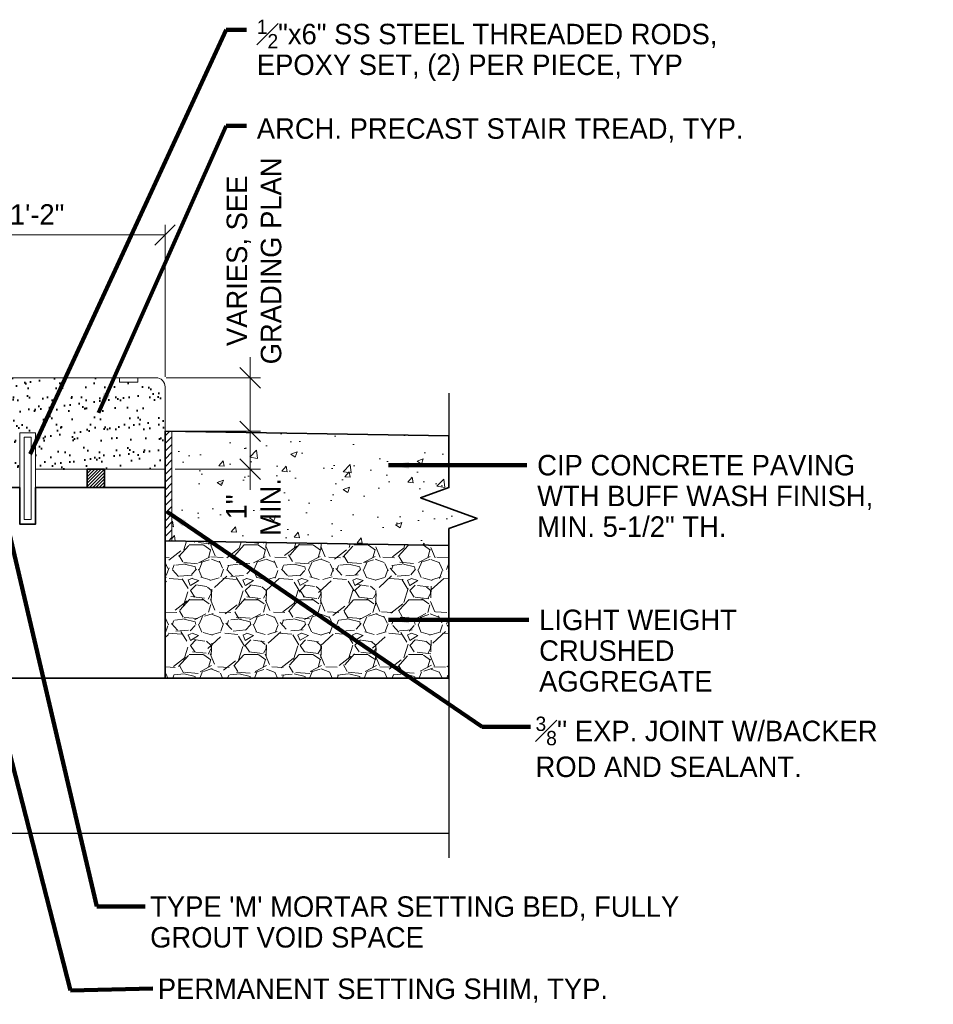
# Model space of a CAD drawing. Extents: x 1828566 to 1828596, y 711482 to 711702.
# Tile 5 of 20: x 1828570.16 to 1828574.33, y 711666.25 to 711670.74. Entities that reach past the tile are written whole.
import ezdxf

# ---------------------------------------------------------------- set-up
doc = ezdxf.new("R2010")
doc.units = 0
doc.header["$LTSCALE"] = 0.6666666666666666
doc.header["$MEASUREMENT"] = 0
doc.linetypes.add('DGN Style 2', pattern=[9.33575809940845, 5.601454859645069, -3.73430323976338])
doc.layers.get('0').update_dxf_attribs({"lineweight": 9})
doc.layers.get('Defpoints').update_dxf_attribs({"lineweight": 9})
for name, color, linetype, lineweight in [('BR_P_Slab_Object', 3, 'Continuous', 30), ('PV_P_Walk', 241, 'Continuous', 13), ('SC_Scratch2', 191, 'Continuous', 40), ('SC_Scratch3', 7, 'Continuous', 35), ('SC_Scratch6', 15, 'Continuous', 18), ('SH_Text', 7, 'Continuous', 25), ('VG_P_Cells', 3, 'Continuous', 18), ('VG_P_Landscape_Limits', 3, 'Continuous', 13), ('VG_P_Text', 7, 'Continuous', 25)]:
    doc.layers.add(name, color=color, linetype=linetype, lineweight=lineweight)
doc.styles.add('Slanted-Normal LS 0.50', font='font31.shx', dxfattribs={"height": 0.14})
doc.styles.add('Slanted-Normal LS 0.50_0', font='font31.shx')
doc.dimstyles.new('Fract  Slanted', dxfattribs={"dimscale": 0.6666666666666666, "dimtxt": 0.14, "dimasz": 0.14, "dimexe": 0.07, "dimexo": 0.07, "dimgap": 0.07, "dimtad": 1, "dimdec": 3, "dimlfac": 12, "dimzin": 3, "dimdsep": 46, "dimlunit": 4, "dimtxsty": 'Slanted-Normal LS 0.50_0', "dimblk": 'OBLIQUE', "dimcen": 0.09, "dimclrd": 97, "dimclre": 97, "dimclrt": 256, "dimaunit": 1, "dimadec": 4, "dimazin": 3, "dimtfac": 1, "dimtdec": 3, "dimtofl": 0, "dimtmove": 2, "dimatfit": 1, "dimfxl": 1, "dimfrac": 1, "dimtzin": 3, "dimlwd": 0, "dimlwe": 0, "dimarcsym": 0})

# ---------------------------------------------------------------- blocks, each defined once
blk = doc.blocks.new('_Oblique')
at = {"color": 0, "linetype": 'ByBlock', "lineweight": -2}
blk.add_line((-0.5, -0.5), (0.5, 0.5), dxfattribs=at)
blk = doc.blocks.new('*D12')
at = {"layer": 'Defpoints', "color": 0, "transparency": 16777216}
for p in [(1828570.824073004, 711669.7600353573), (1828569.657406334, 711669.442137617), (1828570.824073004, 711669.0671543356)]:
    blk.add_point(p, dxfattribs=at)
at = {"layer": 'VG_P_Text', "color": 97, "lineweight": 0, "transparency": 16777216}
for p, q in [((1828569.657406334, 711669.4888042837), (1828569.657406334, 711669.806702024)), ((1828570.824073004, 711669.1138210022), (1828570.824073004, 711669.806702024)), ((1828569.657406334, 711669.7600353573), (1828570.824073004, 711669.7600353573))]:
    blk.add_line(p, q, dxfattribs=at)
at = {"layer": 'VG_P_Text', "color": 97, "lineweight": 0, "transparency": 16777216, "xscale": 0.09333333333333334, "yscale": 0.09333333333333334, "zscale": 0.09333333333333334, "rotation": 180}
blk.add_blockref('_Oblique', (1828569.657406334, 711669.7600353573), dxfattribs=at)
at = {"layer": 'VG_P_Text', "color": 97, "lineweight": 0, "transparency": 16777216, "xscale": 0.09333333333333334, "yscale": 0.09333333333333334, "zscale": 0.09333333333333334}
blk.add_blockref('_Oblique', (1828570.824073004, 711669.7600353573), dxfattribs=at)
at = {"layer": 'VG_P_Text', "transparency": 16777216, "insert": (1828570.240739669, 711669.8533686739), "char_height": 0.14, "attachment_point": 5, "style": 'Slanted-Normal LS 0.50'}
blk.add_mtext('\\H0.0933333;1\'-2"', dxfattribs=at)
blk = doc.blocks.new('*D75')
at = {"layer": 'Defpoints', "color": 0, "transparency": 16777216}
for p in [(1828570.824073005, 711668.8649444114), (1828570.824073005, 711668.6921410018), (1828571.212327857, 711668.6921410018)]:
    blk.add_point(p, dxfattribs=at)
at = {"layer": 'VG_P_Text', "color": 97, "lineweight": 0, "transparency": 16777216}
for p, q in [((1828571.212327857, 711668.8649444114), (1828571.212327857, 711668.9582777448)), ((1828570.870739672, 711668.8649444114), (1828571.258994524, 711668.8649444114)), ((1828571.212327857, 711668.8649444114), (1828571.212327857, 711668.6921410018)), ((1828570.870739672, 711668.6921410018), (1828571.258994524, 711668.6921410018)), ((1828571.212327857, 711668.6921410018), (1828571.212327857, 711668.5988076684))]:
    blk.add_line(p, q, dxfattribs=at)
at = {"layer": 'VG_P_Text', "color": 97, "lineweight": 0, "transparency": 16777216, "xscale": 0.09333333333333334, "yscale": 0.09333333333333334, "zscale": 0.09333333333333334}
for p, rotation in [((1828571.212327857, 711668.8649444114), 270), ((1828571.212327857, 711668.6921410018), 90)]:
    blk.add_blockref('_Oblique', p, dxfattribs=dict(at, rotation=rotation))
at = {"layer": 'VG_P_Text', "transparency": 16777216, "insert": (1828571.226673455, 711668.5201403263), "char_height": 0.14, "attachment_point": 5, "rotation": 90, "style": 'Slanted-Normal LS 0.50'}
blk.add_mtext('{\\H0.66667x;1"\\PMIN.}', dxfattribs=at)
blk = doc.blocks.new('*D74')
at = {"layer": 'Defpoints', "color": 0, "transparency": 16777216}
for p in [(1828570.782423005, 711669.1088043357), (1828570.824073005, 711668.8649444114), (1828571.212327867, 711668.8649444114)]:
    blk.add_point(p, dxfattribs=at)
at = {"layer": 'VG_P_Text', "color": 97, "lineweight": 0, "transparency": 16777216}
for p, q in [((1828571.212327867, 711669.1088043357), (1828571.212327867, 711669.2021376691)), ((1828570.829089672, 711669.1088043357), (1828571.258994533, 711669.1088043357)), ((1828571.212327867, 711669.1088043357), (1828571.212327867, 711668.8649444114)), ((1828570.870739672, 711668.8649444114), (1828571.258994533, 711668.8649444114)), ((1828571.212327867, 711668.8649444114), (1828571.212327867, 711668.7716110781))]:
    blk.add_line(p, q, dxfattribs=at)
at = {"layer": 'VG_P_Text', "color": 97, "lineweight": 0, "transparency": 16777216, "xscale": 0.09333333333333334, "yscale": 0.09333333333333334, "zscale": 0.09333333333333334}
for p, rotation in [((1828571.212327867, 711669.1088043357), 270), ((1828571.212327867, 711668.8649444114), 90)]:
    blk.add_blockref('_Oblique', p, dxfattribs=dict(at, rotation=rotation))
at = {"layer": 'VG_P_Text', "transparency": 16777216, "insert": (1828571.230018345, 711669.6418694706), "char_height": 0.14, "attachment_point": 5, "rotation": 90, "style": 'Slanted-Normal LS 0.50'}
blk.add_mtext('{\\H0.66667x;VARIES, SEE\\PGRADING PLAN}', dxfattribs=at)

msp = doc.modelspace()

# ---------------------------------------------------------------- hatches: boundary and pattern name
at = {"layer": 'SC_Scratch2'}
h = msp.add_hatch(dxfattribs=at)
h.set_pattern_fill('AR-SAND', color=256, scale=0.9999999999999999, angle=3.809133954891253, style=0, pattern_type=2)
h.set_pattern_definition([(37.50000095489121, (1828570.660888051, 711669.0208450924), (-0.003149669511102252, 0.09634118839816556), [0, -0.076, 0, -0.085, 0, -0.08125]), (7.50000095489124, (1828570.660888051, 711669.0208450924), (0.08848883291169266, 0.1411073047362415), [0, -0.04099999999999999, 0, -0.0685, 0, -0.02625]), (327.5000009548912, (1828570.599388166, 711669.0208454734), (0.155707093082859, 0.0002829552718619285), [0, -0.025, 0, -0.08999999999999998, 0, -0.1175]), (317.5000009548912, (1828570.599388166, 711669.0208454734), (0.1503063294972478, 0.0438837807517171), [0, -0.0125, 0, -0.05899999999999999, 0, -0.06749999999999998])])
h.paths.add_polyline_path([(1828570.23409964, 711668.8585661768), (1828570.23409964, 711668.6921410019), (1828570.824073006, 711668.6921410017), (1828570.824073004, 711669.0671543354), (1828570.787868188, 711669.1088043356), (1828569.574073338, 711669.1088043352), (1828569.574073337, 711668.6921410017), (1828570.161266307, 711668.6921410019), (1828570.161266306, 711668.8377328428), (1828570.161266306, 711668.8585661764)])
at = {"layer": 'SC_Scratch3'}
h = msp.add_hatch(dxfattribs=at)
h.set_pattern_fill('ANSI31', color=256, scale=0.9999999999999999, angle=3.809133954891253, pattern_type=2)
h.set_pattern_definition([(44.80906395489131, (1828618.661597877, 711661.7490045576), (-0.007341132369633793, 0.007390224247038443), [])])
h.paths.add_polyline_path([(1828570.469010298, 711668.6921405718), (1828570.548096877, 711668.6918770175), (1828570.547819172, 711668.6085441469), (1828570.468732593, 711668.6088077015)])
at = {"layer": 'SC_Scratch6'}
h = msp.add_hatch(dxfattribs=at)
h.set_pattern_fill('ANSI31', color=256, scale=0.2, style=0)
h.set_pattern_definition([(45, (1828570.782814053, 711668.7325563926), (-0.01767766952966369, 0.01767766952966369), [])])
h.paths.add_polyline_path([(1828570.855273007, 711668.3643848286), (1828570.855273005, 711668.864445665), (1828570.824073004, 711668.8649444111), (1828570.824073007, 711668.3648835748)])
h = msp.add_hatch(dxfattribs=at)
h.set_pattern_fill('AR-CONC', color=256, scale=0.04, style=0)
h.set_pattern_definition([(49.99999999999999, (1828570.782814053, 711668.7325563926), (0.2869040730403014, -0.02510085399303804), [0.03, -0.33]), (355, (1828570.782814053, 711668.7325563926), (-0.05550053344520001, 0.3008768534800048), [0.024, -0.264]), (100.45144446, (1828570.806722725, 711668.730464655), (0.2314035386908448, 0.2757759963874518), [0.0254960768, -0.2804568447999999]), (46.18420000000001, (1828570.782814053, 711668.8125563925), (0.4268965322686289, -0.06620771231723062), [0.045, -0.495]), (96.63563549, (1828570.818388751, 711668.8070390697), (0.3738647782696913, 0.3896474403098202), [0.0382441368, -0.4206855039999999]), (351.1841639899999, (1828570.782814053, 711668.8125563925), (0.3738647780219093, 0.3896474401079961), [0.036, -0.3960000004]), (21, (1828570.822814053, 711668.7925563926), (0.2387628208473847, -0.1610475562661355), [0.03, -0.33]), (326.0000000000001, (1828570.822814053, 711668.7925563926), (0.0973261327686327, 0.2900600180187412), [0.024, -0.264]), (71.45144474, (1828570.842710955, 711668.779135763), (0.3360889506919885, 0.1290124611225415), [0.025496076, -0.2804568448]), (37.50000000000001, (1828570.782814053, 711668.7325563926), (0.004863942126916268, 0.1331575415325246), [0, -0.2608, 0, -0.268, 0, -0.265]), (7.499999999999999, (1828570.782814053, 711668.7325563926), (0.1052278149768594, 0.1577646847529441), [0, -0.1528, 0, -0.2548, 0, -0.101]), (327.5, (1828570.693614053, 711668.7325563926), (0.2135289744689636, -0.009021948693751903), [0, -0.1, 0, -0.312, 0, -0.414]), (317.5, (1828570.653614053, 711668.7325563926), (0.2332744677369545, 0.04004199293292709), [0, -0.13, 0, -0.2072, 0, -0.294])])
h.paths.add_polyline_path([(1828571.989177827, 711668.5617974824), (1828572.117965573, 711668.60867239), (1828572.11796557, 711668.8447596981), (1828570.855273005, 711668.8649444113), (1828570.855273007, 711668.364883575), (1828572.117965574, 711668.3446988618), (1828572.117965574, 711668.421172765), (1828572.246753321, 711668.4680476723)])
h = msp.add_hatch(dxfattribs=at)
h.set_pattern_fill('GRAVEL', color=256, scale=0.25, style=0)
h.set_pattern_definition([(228.012787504, (1828570.962814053, 711668.9825563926), (-2.000000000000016, -2.250000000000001), [0.033634, -3.329772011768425]), (184.969740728, (1828570.940314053, 711668.9575563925), (2.999999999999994, 0.2500000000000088), [0.057717, -5.713981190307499]), (132.510447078, (1828570.882814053, 711668.9525563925), (2.500000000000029, -2.749999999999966), [0.040697, -4.029008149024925]), (267.273689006, (1828570.785314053, 711668.8900563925), (0.2500000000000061, 5.000000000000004), [0.0525595, -5.203389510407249]), (292.833654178, (1828570.782814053, 711668.8375563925), (-1.249999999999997, 3.000000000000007), [0.05153874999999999, -5.102343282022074]), (357.273689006, (1828570.802814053, 711668.7900563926), (-5.000000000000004, 0.2500000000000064), [0.0525595, -5.203389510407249]), (37.6942404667, (1828570.855314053, 711668.7875563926), (-3.25, -2.499999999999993), [0.06950724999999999, -6.881212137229]), (72.2553283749, (1828570.910314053, 711668.8300563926), (1.750000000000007, 5.500000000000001), [0.06562199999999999, -6.496580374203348]), (121.429565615, (1828570.930314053, 711668.8925563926), (-2.000000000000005, 3.249999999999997), [0.0527375, -5.22101827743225]), (175.236358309, (1828570.902814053, 711668.9375563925), (2.749999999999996, -0.2500000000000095), [0.060208, -2.950190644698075]), (222.397437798, (1828570.842814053, 711668.9425563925), (-2.999999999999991, -2.749999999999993), [0.077862, -7.708343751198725]), (138.814074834, (1828571.032814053, 711668.8875563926), (-1.750000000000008, 1.5), [0.02657524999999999, -2.630961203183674]), (171.46923439, (1828571.012814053, 711668.9050563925), (3.25, -0.4999999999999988), [0.05055925, -5.00537785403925]), (225, (1828570.962814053, 711668.9125563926), (-2.775557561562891e-17, -0.2499999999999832), [0.03535525, -0.318198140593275]), (203.198590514, (1828570.945314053, 711668.9425563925), (1.249999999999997, 0.4999999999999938), [0.0190395, -1.884903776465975]), (291.801409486, (1828570.927814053, 711668.9350563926), (-0.249999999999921, 0.7500000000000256), [0.02692575, -1.319365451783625]), (30.96375653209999, (1828570.937814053, 711668.9100563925), (0.7500000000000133, 0.4999999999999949), [0.04373225, -1.414005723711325]), (161.565051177, (1828570.975314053, 711668.9325563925), (0.5000000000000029, -0.2499999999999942), [0.03162275, -0.7589466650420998]), (16.389540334, (1828570.782814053, 711668.9350563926), (2.499999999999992, 0.750000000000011), [0.0443, -4.38571128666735]), (70.3461759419, (1828570.825314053, 711668.9475563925), (-1.000000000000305, -2.750000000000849), [0.03716525, -3.67935193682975]), (293.198590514, (1828570.975314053, 711668.9825563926), (-0.4999999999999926, 1.249999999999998), [0.03807875, -1.865864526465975]), (343.610459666, (1828570.990314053, 711668.9475563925), (-2.499999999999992, 0.7500000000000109), [0.04429999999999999, -4.385711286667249]), (339.44395478, (1828570.782814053, 711668.7800563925), (-1.250000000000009, 0.5000000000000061), [0.04271999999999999, -2.093280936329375]), (294.775140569, (1828570.822814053, 711668.7650563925), (-1.250000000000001, 2.75), [0.0357945, -3.543660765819]), (66.8014094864, (1828570.977814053, 711668.7325563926), (0.4999999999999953, 1.249999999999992), [0.03807875, -1.865864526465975]), (17.3540246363, (1828570.992814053, 711668.7675563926), (-3.249999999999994, -0.9999999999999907), [0.04190775, -4.14885590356]), (69.44395478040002, (1828570.855314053, 711668.7325563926), (-0.5000000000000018, -1.249999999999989), [0.02136, -2.114640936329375]), (101.309932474, (1828570.962814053, 711668.7325563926), (-0.249999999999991, 1.000000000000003), [0.0127475, -1.2620073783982]), (165.963756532, (1828570.960314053, 711668.7450563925), (0.7499999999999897, -0.2500000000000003), [0.05153875, -0.9792376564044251]), (186.009005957, (1828570.910314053, 711668.7575563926), (2.500000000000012, 0.2499999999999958), [0.0477625, -4.728480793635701]), (303.690067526, (1828570.937814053, 711668.8875563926), (-0.2499999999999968, 0.4999999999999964), [0.03605549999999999, -0.8653323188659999]), (353.157226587, (1828570.957814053, 711668.8575563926), (4.250000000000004, -0.5000000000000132), [0.0629485, -6.231890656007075]), (60.9453959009, (1828571.020314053, 711668.8500563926), (-0.9999999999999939, -1.749999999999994), [0.025739, -2.54816853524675]), (90, (1828571.032814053, 711668.8725563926), (-0.25, 0.25), [0.015, -0.235]), (120.256437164, (1828570.905314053, 711668.7650563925), (1.000000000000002, -1.750000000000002), [0.034731, -3.43837999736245]), (48.01278750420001, (1828570.887814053, 711668.7950563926), (2, 2.249999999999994), [0.067268, -3.296138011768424]), (0, (1828570.932814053, 711668.8450563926), (0.25, 0.25), [0.065, -0.185]), (325.3048464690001, (1828570.997814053, 711668.8450563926), (2.500000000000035, -1.749999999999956), [0.03952849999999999, -3.9133185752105]), (254.054604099, (1828571.030314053, 711668.8225563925), (-0.2500000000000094, -1.000000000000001), [0.0364005, -1.783626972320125]), (207.645975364, (1828571.020314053, 711668.7875563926), (-4.749999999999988, -2.500000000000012), [0.05926625, -5.867368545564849]), (175.42607874, (1828570.967814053, 711668.7600563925), (-3.249999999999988, 0.2500000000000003), [0.06269975, -6.207268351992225])])
h.paths.add_polyline_path([(1828572.117965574, 711668.3446988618), (1828570.824073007, 711668.3648835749), (1828570.824073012, 711667.7402446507), (1828572.11796558, 711667.7402446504)])

# ---------------------------------------------------------------- linework, layer by layer
at = {"layer": 'BR_P_Slab_Object'}
for p, q in [((1828572.11796558, 711667.7402446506), (1828566.387483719, 711667.7402446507)), ((1828572.117965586, 711667.0319113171), (1828566.387483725, 711667.0319113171))]:
    msp.add_line(p, q, dxfattribs=at)
at = {"layer": 'PV_P_Walk'}
for p, q in [((1828570.824073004, 711668.8649444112), (1828572.117965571, 711668.8447596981)), ((1828570.824073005, 711668.8649444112), (1828570.824073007, 711668.3648835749)), ((1828570.855273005, 711668.8649444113), (1828570.855273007, 711668.364883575)), ((1828570.823047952, 711668.3648995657), (1828572.117965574, 711668.3446988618))]:
    msp.add_line(p, q, dxfattribs=at)
at = {"layer": 'SC_Scratch3', "flags": 128}
msp.add_lwpolyline([(1828568.913503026, 711669.0254716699), (1828568.994599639, 711669.0254717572), (1828568.994599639, 711668.8588051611), (1828569.067432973, 711668.8588051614), (1828569.067432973, 711669.0254710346), (1828569.490740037, 711669.0254710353), (1828569.490740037, 711668.6088077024), (1828570.161266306, 711668.6088077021), (1828570.161266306, 711668.4421418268), (1828570.234099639, 711668.4421418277), (1828570.234099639, 711668.6088077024), (1828570.824073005, 711668.6088077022), (1828570.824073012, 711667.7402446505), (1828567.324072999, 711667.7402446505), (1828567.324081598, 711669.3588043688), (1828567.827933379, 711669.3588052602), (1828567.827933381, 711669.192139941), (1828567.90076631, 711669.1921399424), (1828567.900766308, 711669.3588043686), (1828568.324073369, 711669.3588043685), (1828568.32407337, 711669.0254710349), (1828568.839974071, 711669.0254715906)], dxfattribs=at)
for points in [[(1828572.11796557, 711668.8447596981), (1828570.824073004, 711668.8649444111), (1828570.824073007, 711668.3648835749), (1828572.117965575, 711668.3446988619), (1828572.117965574, 711668.4211727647), (1828572.246753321, 711668.4680476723), (1828571.989177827, 711668.5617974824), (1828572.117965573, 711668.6086723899), (1828572.11796557, 711668.8447596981)], [(1828570.548096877, 711668.6918770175), (1828570.469010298, 711668.6921405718), (1828570.468732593, 711668.6088077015), (1828570.547819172, 711668.6085441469), (1828570.548096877, 711668.6918770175)], [(1828570.824073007, 711668.3648835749), (1828570.824073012, 711667.7402446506), (1828572.11796558, 711667.7402446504), (1828572.117965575, 711668.3446988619), (1828570.824073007, 711668.3648835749)]]:
    msp.add_lwpolyline(points, close=True, dxfattribs=at)
at = {"layer": 'SH_Text', "linetype": 'Continuous', "flags": 128}
msp.add_lwpolyline([(1828572.117965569, 711669.0382623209), (1828572.117965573, 711668.60867239), (1828571.989177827, 711668.5617974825), (1828572.246753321, 711668.4680476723), (1828572.117965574, 711668.421172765), (1828572.117965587, 711666.9200579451)], dxfattribs=at)
at = {"layer": 'VG_P_Cells'}
for p, q in [((1828570.782423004, 711669.1088043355), (1828569.067432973, 711669.1088043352)), ((1828570.615896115, 711669.10937618), (1828570.615826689, 711669.0885429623)), ((1828570.69915956, 711669.0882652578), (1828570.615826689, 711669.0885429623)), ((1828570.699228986, 711669.1090984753), (1828570.69915956, 711669.0882652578)), ((1828570.824073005, 711668.6921410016), (1828570.824073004, 711669.0671543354)), ((1828570.824073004, 711668.6921410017), (1828570.23409964, 711668.6921410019)), ((1828569.490740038, 711668.6088077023), (1828570.161266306, 711668.6088077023)), ((1828570.23409964, 711668.6088077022), (1828570.824073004, 711668.6088077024)), ((1828570.824073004, 711668.6088077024), (1828570.824073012, 711667.7402446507))]:
    msp.add_line(p, q, dxfattribs=at)
msp.add_arc((1828570.782423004, 711669.0671543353), 0.04165000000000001, 2.41791364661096e-08, 90.00000013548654, dxfattribs=at)
at = {"layer": 'VG_P_Landscape_Limits', "flags": 128}
msp.add_lwpolyline([(1828570.161266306, 711668.8585661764), (1828570.23409964, 711668.8585661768), (1828570.234099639, 711668.4421418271), (1828570.161266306, 711668.4421418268), (1828570.161266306, 711668.8585661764)], close=True, dxfattribs=at)
at = {"layer": 'VG_P_Landscape_Limits', "linetype": 'DGN Style 2', "flags": 128}
msp.add_lwpolyline([(1828570.18209964, 711668.837732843), (1828570.213266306, 711668.8377328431), (1828570.213266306, 711668.46297516), (1828570.182099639, 711668.4629751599), (1828570.18209964, 711668.837732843)], close=True, dxfattribs=at)

# ---------------------------------------------------------------- texts
at = {"layer": 'VG_P_Text', "attachment_point": 1, "style": 'Slanted-Normal LS 0.50'}
for s, insert, char_height, width, rotation, line_spacing_factor in [('\\A1;{\\H0.7x;\\S1#2;}"x6" SS STEEL THREADED RODS, EPOXY SET, (2) PER PIECE, TYP', (1828571.242407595, 711670.7411606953), 0.09333333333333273, 2.544500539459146, 4.835369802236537e-07, 0.8999999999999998), ('CIP CONCRETE PAVING WTH BUFF WASH FINISH, MIN. 5-1/2" TH.', (1828572.520712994, 711668.7571631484), 0.09333333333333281, 1.730724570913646, 4.835369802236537e-07, 0.9), ('LIGHT WEIGHT CRUSHED AGGREGATE', (1828572.52953136, 711668.0518863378), 0.09333333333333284, 1.413851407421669, 4.835369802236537e-07, 0.8999999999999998), ("\\A1;{\\H0.7x;\\S3#8;}'' EXP. JOINT W/BACKER ROD AND SEALANT.", (1828572.513042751, 711667.5642287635), 0.09333333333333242, 1.852084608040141, 4.839370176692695e-07, 1.049999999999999), ("TYPE 'M' MORTAR SETTING BED, FULLY GROUT VOID SPACE", (1828570.755957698, 711666.7449592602), 0.09333333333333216, 2.471182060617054, 4.835369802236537e-07, 0.8999999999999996)]:
    msp.add_mtext(s, dxfattribs=dict(at, insert=insert, char_height=char_height, width=width, rotation=rotation, line_spacing_factor=line_spacing_factor))
at = {"layer": 'VG_P_Text', "rotation": 4.835369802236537e-07, "style": 'Slanted-Normal LS 0.50'}
for s, insert, char_height, attachment_point, line_spacing_factor in [('ARCH. PRECAST STAIR TREAD, TYP.', (1828571.242407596, 711670.2363063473), 0.09333333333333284, 4, 1.05), ('PERMANENT SETTING SHIM, TYP.', (1828570.790881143, 711666.3703886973), 0.0933333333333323, 1, 1.049999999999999)]:
    msp.add_mtext(s, dxfattribs=dict(at, insert=insert, char_height=char_height, attachment_point=attachment_point, line_spacing_factor=line_spacing_factor))

# ---------------------------------------------------------------- dimensions: what is measured, and where the dimension line sits
at = {"layer": 'VG_P_Text'}
for base, p1, p2, text, picture, middle in [((1828571.212327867, 711668.8649444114), (1828570.782423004, 711669.1088043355), (1828570.824073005, 711668.8649444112), '{\\H0.66667x;VARIES, SEE\\PGRADING PLAN}', '*D74', (1828571.230018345, 711669.6418694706)), ((1828571.212327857, 711668.6921410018), (1828570.824073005, 711668.8649444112), (1828570.824073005, 711668.6921410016), '{\\H0.66667x;1"\\PMIN.}', '*D75', (1828571.226673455, 711668.5201403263))]:
    dim = msp.add_linear_dim(base=base, p1=p1, p2=p2, angle=269.9999974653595, text=text, dimstyle='Fract  Slanted', override={"dimtxsty": 'Slanted-Normal LS 0.50', "dimtofl": 1}, dxfattribs=at)
    dim.commit()
    dim.dimension.update_dxf_attribs({"geometry": picture, "text_midpoint": middle, "dimtype": 160})
dim = msp.add_linear_dim(base=(1828570.824073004, 711669.7600353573), p1=(1828569.657406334, 711669.442137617), p2=(1828570.824073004, 711669.0671543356), angle=359.9999974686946, text='\\H0.0933333;<>', dimstyle='Fract  Slanted', override={"dimtxsty": 'Slanted-Normal LS 0.50'}, dxfattribs=at)
dim.commit()
dim.dimension.update_dxf_attribs({"geometry": '*D12', "text_midpoint": (1828570.240739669, 711669.8533686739)})

# ---------------------------------------------------------------- leaders
at = {"layer": 'VG_P_Text', "color": 97, "linetype": 'Continuous', "annotation_type": 0, "has_hookline": 1, "hookline_direction": 0, "horizontal_direction": (1, 8.439312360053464e-09, 0)}
for points in [[(1828570.209151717, 711668.7613122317), (1828571.102407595, 711670.6944940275), (1828571.195740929, 711670.6944940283)], [(1828570.520686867, 711668.9490537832), (1828571.102407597, 711670.2575914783), (1828571.19574093, 711670.2575914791)], [(1828571.843332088, 711668.710148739), (1828572.474046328, 711668.7104964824)], [(1828571.843332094, 711668.0048719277), (1828572.482864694, 711668.0052196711)]]:
    msp.add_leader(points, dimstyle='Fract  Slanted', override={"dimtad": 0, "dimclrd": 0, "dimlwd": 65534}, dxfattribs=at)
at = {"layer": 'VG_P_Text', "color": 97, "linetype": 'Continuous'}
for points in [[(1828570.056842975, 711668.6372869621), (1828570.51325323, 711666.6990673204), (1828570.733618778, 711666.6990673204)], [(1828569.80430418, 711668.6088077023), (1828570.392907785, 711666.3159084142), (1828570.768542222, 711666.3244967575)], [(1828570.834016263, 711668.4970232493), (1828572.270338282, 711667.5183368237), (1828572.49070383, 711667.5183368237)]]:
    msp.add_leader(points, dimstyle='Fract  Slanted', override={"dimtad": 0, "dimclrd": 0, "dimlwd": 65534}, dxfattribs=at)

doc.saveas('drawing.dxf')
